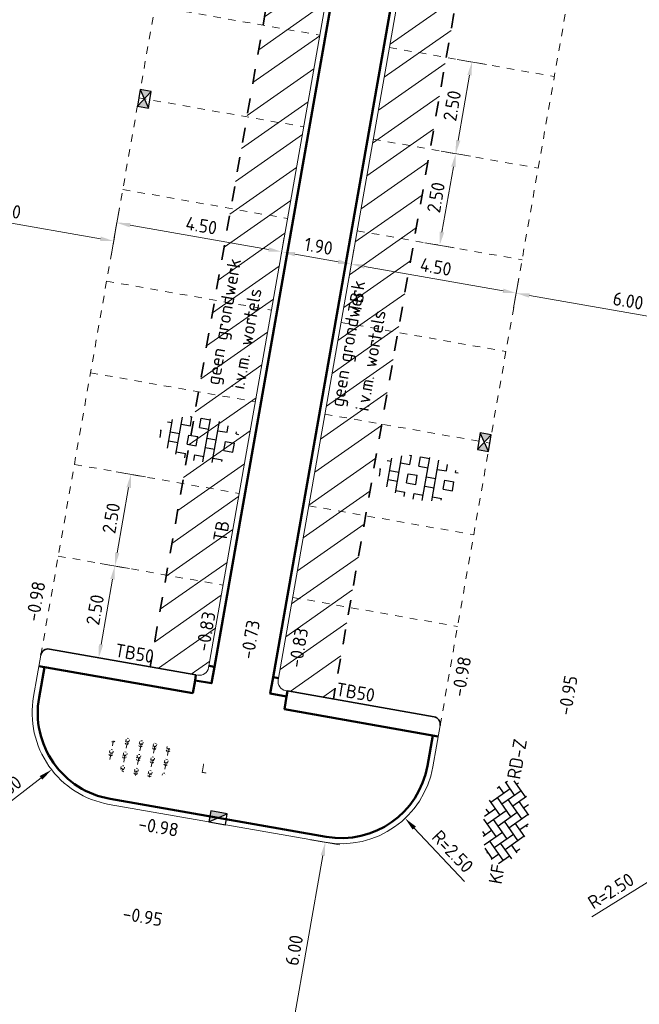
# Model space of a CAD drawing. Header units: metres. Extents: x 2514 to 227642, y 1683 to 852646.
# Tile 74 of 256: x 113581 to 113598, y 426421 to 426448. Entities that reach past the tile are written whole.
import ezdxf
from ezdxf.enums import TextEntityAlignment as Align

# ---------------------------------------------------------------- set-up
doc = ezdxf.new("R2010")
doc.units = ezdxf.units.M
doc.linetypes.add('VW-1-1_STREEP', pattern=[2, 1, -1])
doc.linetypes.add('ZZ-HIDDEN-SO', pattern=[4, 2, -2])
doc.layers.get('Defpoints').update_dxf_attribs({"color": 244, "lineweight": 35})
for name, color, linetype, lineweight in [('B-GV-GR-ZONENIETGRAVEN-A', 1, 'Continuous', 18), ('N-WE-GR-HEESTER-S', 94, 'Continuous', 13), ('N-WE-GW-T18-200', 1, 'Continuous', 18), ('N-WE-RI-HWA_KOLK-S', 150, 'Continuous', 25), ('N-WE-VH-KANTOPSLUITING-T18', 1, 'Continuous', 18), ('N-WE-VH-KANTOPSLUITING_ACHTERKANTBAND-G', 1, 'Continuous', 50), ('N-WE-VH-KANTOPSLUITING_TALUDBAND-G', 2, 'Continuous', 35), ('N-WE-VH-KANTOPSLUITING_TROTTOIRBAND_130 150-G', 2, 'Continuous', 13), ('N-WE-VH-M', 7, 'Continuous', 18), ('N-WE-VH-MATERIAALGRENS-G', 7, 'ZZ-HIDDEN-SO', 35), ('N-WE-VH-NAP-T18', 1, 'Continuous', 18), ('N-WE-VH-VERHARDING_BETONSTRAATSTEEN-S', 1, 'Continuous', 25), ('N-WE-VH-VERHARDING_GRASBETONSTEEN-S', 94, 'Continuous', 25), ('N-WE-VW-MARKERING_LANGS_STREEP_11_010-G', 7, 'VW-1-1_STREEP', 13)]:
    doc.layers.add(name, color=color, linetype=linetype, lineweight=lineweight)
doc.styles.add('ISO', font='NLCS-ISO.ttf')
doc.styles.add('NLCS-ISO', font='NLCS-ISO.ttf', dxfattribs={"height": 1.8})
doc.styles.add('NLCS-ISO-M200-T18', font='NLCS-ISO.ttf', dxfattribs={"height": 0.36})
doc.dimstyles.new('NLCS-M200-T18-PIJL_L2_H1', dxfattribs={"dimscale": 0.2, "dimtxt": 2.5, "dimasz": 1.8, "dimexe": 2, "dimexo": 2, "dimgap": 0.7, "dimtad": 1, "dimzin": 0, "dimdsep": 46, "dimtxsty": 'NLCS-ISO-M200-T18', "dimcen": 0, "dimdle": 2, "dimclrd": 256, "dimclre": 256, "dimclrt": 1, "dimadec": 1, "dimazin": 0, "dimtfac": 1, "dimtdec": 3, "dimtofl": 0, "dimtmove": 0, "dimatfit": 3, "dimfxl": 2, "dimfxlon": 1, "dimtfillclr": 256, "dimtolj": 1, "dimtzin": 0, "dimlwd": -1, "dimlwe": -1, "dimarcsym": 0})

# ---------------------------------------------------------------- blocks, each defined once
blk = doc.blocks.new('*D628')
at = {"layer": 'Defpoints', "color": 0, "transparency": 16777216}
for p in [(113577.6973465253, 426443.8947109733), (113583.7798545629, 426443.8390694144), (113583.3918785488, 426441.6356984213)]:
    blk.add_point(p, dxfattribs=at)
at = {"layer": 'N-WE-VH-M', "transparency": 16777216}
for p, q in [((113577.5521516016, 426443.0701283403), (113577.41341955, 426442.2822492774)), ((113577.8373311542, 426442.6137593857), (113583.0373329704, 426441.6981278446)), ((113583.4612445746, 426442.0296379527), (113583.3225125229, 426441.2417588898))]:
    blk.add_line(p, q, dxfattribs=at)
for points in [[(113577.847736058, 426442.6728503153), (113577.8269262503, 426442.5546684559), (113577.4827855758, 426442.6761888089)], [(113583.0477378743, 426441.7572187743), (113583.0269280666, 426441.6390369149), (113583.3918785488, 426441.6356984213)]]:
    blk.add_solid(points, dxfattribs=at)
at = {"layer": 'N-WE-VH-M', "color": 1, "transparency": 16777216, "insert": (113580.492824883, 426442.4710952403), "char_height": 0.36, "attachment_point": 5, "rotation": 350.01356215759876, "style": 'NLCS-ISO-M200-T18'}
blk.add_mtext('\\A1;6.00', dxfattribs=at)
blk = doc.blocks.new('*D629')
at = {"layer": 'Defpoints', "color": 0, "transparency": 16777216}
for p in [(113583.6361368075, 426443.022875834), (113588.0679565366, 426442.2425080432), (113587.9104058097, 426441.3477550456)]:
    blk.add_point(p, dxfattribs=at)
at = {"layer": 'N-WE-VH-M', "transparency": 16777216}
for p, q in [((113583.5479521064, 426442.5220623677), (113583.4092200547, 426441.7341833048)), ((113583.8331316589, 426442.065693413), (113587.5558602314, 426441.4101844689)), ((113587.9797718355, 426441.7416945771), (113587.8410397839, 426440.9538155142))]:
    blk.add_line(p, q, dxfattribs=at)
for points in [[(113583.8435365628, 426442.1247843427), (113583.822726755, 426442.0066024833), (113583.4785860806, 426442.1281228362)], [(113587.5662651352, 426441.4692753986), (113587.5454553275, 426441.3510935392), (113587.9104058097, 426441.3477550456)]]:
    blk.add_solid(points, dxfattribs=at)
at = {"layer": 'N-WE-VH-M', "color": 1, "transparency": 16777216, "insert": (113585.7499887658, 426442.0530905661), "char_height": 0.36, "attachment_point": 5, "rotation": 350.01356215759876, "style": 'NLCS-ISO-M200-T18'}
blk.add_mtext('\\A1;4.50', dxfattribs=at)
blk = doc.blocks.new('*D630')
at = {"layer": 'Defpoints', "color": 0, "transparency": 16777216}
for p in [(113588.0679565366, 426442.2425080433), (113589.93916931, 426441.9130194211), (113589.781618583, 426441.0182664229)]:
    blk.add_point(p, dxfattribs=at)
at = {"layer": 'N-WE-VH-M', "transparency": 16777216}
for p, q in [((113587.9797718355, 426441.7416945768), (113587.8410397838, 426440.9538155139)), ((113589.8509846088, 426441.4122059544), (113589.7122525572, 426440.6243268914)), ((113588.264951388, 426441.2853256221), (113589.4270730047, 426441.0806958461))]:
    blk.add_line(p, q, dxfattribs=at)
for points in [[(113588.2753562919, 426441.3444165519), (113588.2545464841, 426441.2262346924), (113587.9104058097, 426441.3477550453)], [(113589.4374779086, 426441.1397867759), (113589.4166681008, 426441.0216049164), (113589.781618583, 426441.0182664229)]]:
    blk.add_solid(points, dxfattribs=at)
at = {"layer": 'N-WE-VH-M', "color": 1, "transparency": 16777216, "insert": (113588.901505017, 426441.4981623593), "char_height": 0.36, "attachment_point": 5, "rotation": 350.01356215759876, "style": 'NLCS-ISO-M200-T18'}
blk.add_mtext('\\A1;1.90', dxfattribs=at)
blk = doc.blocks.new('*D631')
at = {"layer": 'Defpoints', "color": 0, "transparency": 16777216}
for p in [(113589.93916931, 426441.9130194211), (113594.3709890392, 426441.1326516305), (113594.2134383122, 426440.2378986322)]:
    blk.add_point(p, dxfattribs=at)
at = {"layer": 'N-WE-VH-M', "transparency": 16777216}
for p, q in [((113589.8509846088, 426441.4122059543), (113589.7122525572, 426440.6243268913)), ((113590.1361641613, 426440.9558369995), (113593.8588927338, 426440.3003280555)), ((113594.282804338, 426440.6318381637), (113594.1440722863, 426439.8439591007))]:
    blk.add_line(p, q, dxfattribs=at)
for points in [[(113590.1465690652, 426441.0149279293), (113590.1257592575, 426440.8967460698), (113589.781618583, 426441.0182664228)], [(113593.8692976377, 426440.3594189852), (113593.84848783, 426440.2412371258), (113594.2134383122, 426440.2378986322)]]:
    blk.add_solid(points, dxfattribs=at)
at = {"layer": 'N-WE-VH-M', "color": 1, "transparency": 16777216, "insert": (113592.0530212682, 426440.9432341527), "char_height": 0.36, "attachment_point": 5, "rotation": 350.01356215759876, "style": 'NLCS-ISO-M200-T18'}
blk.add_mtext('\\A1;4.50', dxfattribs=at)
blk = doc.blocks.new('*D632')
at = {"layer": 'Defpoints', "color": 0, "transparency": 16777216}
for p in [(113594.457696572, 426441.6250760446), (113600.2800820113, 426440.0921612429), (113600.1225312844, 426439.1974082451)]:
    blk.add_point(p, dxfattribs=at)
at = {"layer": 'N-WE-VH-M', "transparency": 16777216}
for p, q in [((113594.2828043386, 426440.6318381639), (113594.1440722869, 426439.843959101)), ((113594.5679838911, 426440.1754692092), (113599.767985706, 426439.2598376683)), ((113600.1918973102, 426439.5913477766), (113600.0531652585, 426438.8034687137))]:
    blk.add_line(p, q, dxfattribs=at)
for points in [[(113594.578388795, 426440.234560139), (113594.5575789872, 426440.1163782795), (113594.2134383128, 426440.2378986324)], [(113599.7783906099, 426439.3189285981), (113599.7575808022, 426439.2007467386), (113600.1225312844, 426439.1974082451)]]:
    blk.add_solid(points, dxfattribs=at)
at = {"layer": 'N-WE-VH-M', "color": 1, "transparency": 16777216, "insert": (113597.2234776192, 426440.032805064), "char_height": 0.36, "attachment_point": 5, "rotation": 350.01356215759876, "style": 'NLCS-ISO-M200-T18'}
blk.add_mtext('\\A1;6.00', dxfattribs=at)
blk = doc.blocks.new('*D639')
at = {"layer": 'Defpoints', "color": 0, "transparency": 16777216}
for p in [(113582.3355238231, 426435.636509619), (113583.8574048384, 426435.368532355), (113581.9019861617, 426433.1743875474)]:
    blk.add_point(p, dxfattribs=at)
at = {"layer": 'N-WE-VH-M', "transparency": 16777216}
for p, q in [((113583.463465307, 426435.4378983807), (113584.25134437, 426435.299166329)), ((113583.4862966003, 426433.2609558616), (113583.7949754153, 426435.0139867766)), ((113583.0299276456, 426432.9757763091), (113583.8178067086, 426432.8370442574))]:
    blk.add_line(p, q, dxfattribs=at)
for points in [[(113583.7358844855, 426435.0243916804), (113583.854066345, 426435.0035818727), (113583.8574048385, 426435.3685323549)], [(113583.4272056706, 426433.2713607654), (113583.5453875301, 426433.2505509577), (113583.4238671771, 426432.9064102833)]]:
    blk.add_solid(points, dxfattribs=at)
at = {"layer": 'N-WE-VH-M', "color": 1, "transparency": 16777216, "insert": (113583.3254843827, 426434.1929641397), "char_height": 0.36, "attachment_point": 5, "rotation": 80.01356215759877, "style": 'NLCS-ISO-M200-T18'}
blk.add_mtext('\\A1;2.50', dxfattribs=at)
blk = doc.blocks.new('N-SRI-KOLK_STRAAT_450X300-SO')
h = blk.add_hatch(color=256)
h.dxf.hatch_style = 1
h.paths.add_polyline_path([(-7.122080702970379e-14, 0.7499999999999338), (-1.125000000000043, 1.49999999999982), (-1.125000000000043, 4.75175454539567e-14)])
h.paths.add_polyline_path([(1.1249999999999, 1.49999999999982), (-7.122080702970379e-14, 0.7499999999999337), (1.1249999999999, 4.75175454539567e-14)])
for p, q in [((-1.125000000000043, 4.75175454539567e-14), (1.1249999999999, 1.49999999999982)), ((1.1249999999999, 4.75175454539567e-14), (-1.125000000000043, 1.49999999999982))]:
    blk.add_line(p, q)
at = {"flags": 128}
blk.add_lwpolyline([(-1.125000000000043, 4.75175454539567e-14), (1.1249999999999, 4.75175454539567e-14), (1.1249999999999, 1.49999999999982), (-1.125000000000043, 1.49999999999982)], close=True, dxfattribs=at)
blk = doc.blocks.new('N-SRI-KOLK_TROTTOIR-SO')
blk.add_hatch(color=256).paths.add_polyline_path([(1.125000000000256, 1.499999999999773), (-1.124999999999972, 1.499999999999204), (-1.124999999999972, 5.684341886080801e-13)])
blk.add_line((-1.124999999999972, 0), (1.124999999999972, 1.499999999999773))
at = {"flags": 128}
blk.add_lwpolyline([(-1.124999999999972, 0), (1.124999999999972, 0), (1.124999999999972, 1.499999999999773), (-1.124999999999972, 1.499999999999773)], close=True, dxfattribs=at)
blk = doc.blocks.new('hoekblok inw. 25')
at = {"layer": 'N-WE-VH-KANTOPSLUITING_ACHTERKANTBAND-G', "ltscale": 0.2, "flags": 128}
blk.add_lwpolyline([(-0.4500000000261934, 0.150000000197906), (-0.4499999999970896, 1.164153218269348e-10), (-1.455191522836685e-11, 5.820766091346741e-11), (-1.455191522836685e-11, 0.4500000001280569), (-0.1500000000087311, 0.4500000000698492)], dxfattribs=at)
at = {"layer": 'N-WE-VH-KANTOPSLUITING_TROTTOIRBAND_130 150-G', "ltscale": 0.2, "flags": 128}
blk.add_lwpolyline([(-0.1500000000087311, 0.4500000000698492), (-0.150000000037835, 0.400000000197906, -0.4142135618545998), (-0.4000000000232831, 0.150000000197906), (-0.4500000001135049, 0.1500000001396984)], format="xyb", dxfattribs=at)
blk = doc.blocks.new('*D538')
at = {"layer": 'Defpoints', "color": 0, "ltscale": 0.2, "transparency": 16777216}
for p in [(113583.6995931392, 426428.966974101), (113581.7232312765, 426427.4359633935)]:
    blk.add_point(p, dxfattribs=at)
at = {"layer": 'N-WE-VH-M', "ltscale": 0.2, "transparency": 16777216}
blk.add_line((113579.8796809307, 426426.0078366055), (113581.4386351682, 426427.2154978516), dxfattribs=at)
blk.add_solid([(113581.4018909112, 426427.2629305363), (113581.4753794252, 426427.1680651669), (113581.7232312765, 426427.4359633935)], dxfattribs=at)
at = {"layer": 'N-WE-VH-M', "color": 1, "ltscale": 0.2, "transparency": 16777216, "insert": (113580.3208906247, 426426.7544087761), "char_height": 0.36, "attachment_point": 5, "rotation": 37.76355204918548, "style": 'NLCS-ISO-M200-T18'}
blk.add_mtext('\\A1;R=2.50', dxfattribs=at)
blk = doc.blocks.new('*D539')
at = {"layer": 'Defpoints', "color": 0, "ltscale": 0.2, "transparency": 16777216}
for p in [(113589.5107533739, 426427.9469609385), (113591.2267672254, 426426.1289135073)]:
    blk.add_point(p, dxfattribs=at)
at = {"layer": 'N-WE-VH-M', "ltscale": 0.2, "transparency": 16777216}
blk.add_line((113592.827464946, 426424.4330388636), (113591.47387322, 426425.8671146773), dxfattribs=at)
blk.add_solid([(113591.5175063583, 426425.9082990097), (113591.4302400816, 426425.8259303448), (113591.2267672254, 426426.1289135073)], dxfattribs=at)
at = {"layer": 'N-WE-VH-M', "color": 1, "ltscale": 0.2, "transparency": 16777216, "insert": (113592.5069321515, 426425.2388271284), "char_height": 0.36, "attachment_point": 5, "rotation": 313.34624544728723, "style": 'NLCS-ISO-M200-T18'}
blk.add_mtext('\\A1;R=2.50', dxfattribs=at)
blk = doc.blocks.new('*D540')
at = {"layer": 'Defpoints', "color": 0, "ltscale": 0.2, "transparency": 16777216}
for p in [(113600.3440905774, 426426.0393957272), (113598.2233364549, 426424.7156125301)]:
    blk.add_point(p, dxfattribs=at)
at = {"layer": 'N-WE-VH-M', "ltscale": 0.2, "transparency": 16777216}
blk.add_line((113596.2450970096, 426423.480787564), (113597.9179478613, 426424.5249877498), dxfattribs=at)
blk.add_solid([(113597.8861770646, 426424.5758858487), (113597.9497186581, 426424.4740896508), (113598.2233364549, 426424.7156125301)], dxfattribs=at)
at = {"layer": 'N-WE-VH-M', "color": 1, "ltscale": 0.2, "transparency": 16777216, "insert": (113596.7593838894, 426424.1790317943), "char_height": 0.36, "attachment_point": 5, "rotation": 31.972574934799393, "style": 'NLCS-ISO-M200-T18'}
blk.add_mtext('\\A1;R=2.50', dxfattribs=at)
blk = doc.blocks.new('*D289')
at = {"layer": 'Defpoints', "color": 0, "transparency": 16777216}
for p in [(113602.6573647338, 426423.0936069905), (113585.4411451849, 426420.0295277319), (113588.0377371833, 426419.5723122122)]:
    blk.add_point(p, dxfattribs=at)
at = {"layer": 'N-WE-VH-M', "transparency": 16777216}
for p, q in [((113589.4727231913, 426425.4151972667), (113588.6848441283, 426425.5539293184)), ((113589.0163542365, 426425.1300177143), (113588.1001666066, 426419.9268577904)), ((113587.6437976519, 426419.6416782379), (113588.4316767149, 426419.5029461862))]:
    blk.add_line(p, q, dxfattribs=at)
for points in [[(113588.9572633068, 426425.1404226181), (113589.0754451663, 426425.1196128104), (113589.0787836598, 426425.4845632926)], [(113588.0410756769, 426419.9372626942), (113588.1592575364, 426419.9164528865), (113588.0377371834, 426419.5723122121)]]:
    blk.add_solid(points, dxfattribs=at)
at = {"layer": 'N-WE-VH-M', "color": 1, "transparency": 16777216, "insert": (113588.2431087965, 426422.5839305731), "char_height": 0.36, "attachment_point": 5, "rotation": 80.01356215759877, "style": 'NLCS-ISO-M200-T18'}
blk.add_mtext('\\A1;6.00', dxfattribs=at)
blk = doc.blocks.new('*D731')
at = {"layer": 'Defpoints', "color": 0, "transparency": 16777216}
for p in [(113581.9019861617, 426433.1743875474), (113583.4238671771, 426432.9064102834), (113581.4684485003, 426430.7122654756)]:
    blk.add_point(p, dxfattribs=at)
at = {"layer": 'N-WE-VH-M', "transparency": 16777216}
for p, q in [((113583.0299276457, 426432.9757763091), (113583.8178067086, 426432.8370442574)), ((113583.052758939, 426430.7988337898), (113583.3614377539, 426432.5518647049)), ((113582.5963899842, 426430.5136542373), (113583.3842690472, 426430.3749221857))]:
    blk.add_line(p, q, dxfattribs=at)
for points in [[(113583.3023468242, 426432.5622696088), (113583.4205286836, 426432.541459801), (113583.4238671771, 426432.9064102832)], [(113582.9936680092, 426430.8092386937), (113583.1118498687, 426430.7884288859), (113582.9903295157, 426430.4442882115)]]:
    blk.add_solid(points, dxfattribs=at)
at = {"layer": 'N-WE-VH-M', "color": 1, "transparency": 16777216, "insert": (113582.8919467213, 426431.730842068), "char_height": 0.36, "attachment_point": 5, "rotation": 80.01356215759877, "style": 'NLCS-ISO-M200-T18'}
blk.add_mtext('\\A1;2.50', dxfattribs=at)
blk = doc.blocks.new('*D733')
at = {"layer": 'Defpoints', "color": 0, "transparency": 16777216}
for p in [(113591.500273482, 426446.7150569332), (113593.0221544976, 426446.4470796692), (113591.0667358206, 426444.2529348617)]:
    blk.add_point(p, dxfattribs=at)
at = {"layer": 'N-WE-VH-M', "transparency": 16777216}
for p, q in [((113592.6282149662, 426446.516445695), (113593.4160940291, 426446.3777136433)), ((113592.6510462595, 426444.3395031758), (113592.9597250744, 426446.0925340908)), ((113592.1946773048, 426444.0543236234), (113592.9825563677, 426443.9155915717))]:
    blk.add_line(p, q, dxfattribs=at)
for points in [[(113592.9006341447, 426446.1029389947), (113593.0188160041, 426446.082129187), (113593.0221544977, 426446.4470796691)], [(113592.5919553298, 426444.3499080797), (113592.7101371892, 426444.329098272), (113592.5886168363, 426443.9849575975)]]:
    blk.add_solid(points, dxfattribs=at)
at = {"layer": 'N-WE-VH-M', "color": 1, "transparency": 16777216, "insert": (113592.4902340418, 426445.271511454), "char_height": 0.36, "attachment_point": 5, "rotation": 80.01356215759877, "style": 'NLCS-ISO-M200-T18'}
blk.add_mtext('\\A1;2.50', dxfattribs=at)
blk = doc.blocks.new('*D732')
at = {"layer": 'Defpoints', "color": 0, "transparency": 16777216}
for p in [(113591.0667358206, 426444.2529348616), (113592.588616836, 426443.9849575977), (113590.6331981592, 426441.7908127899)]:
    blk.add_point(p, dxfattribs=at)
at = {"layer": 'N-WE-VH-M', "transparency": 16777216}
for p, q in [((113592.1946773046, 426444.0543236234), (113592.9825563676, 426443.9155915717)), ((113592.2175085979, 426441.8773811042), (113592.5261874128, 426443.6304120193)), ((113591.7611396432, 426441.5922015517), (113592.5490187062, 426441.4534695))]:
    blk.add_line(p, q, dxfattribs=at)
for points in [[(113592.4670964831, 426443.6408169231), (113592.5852783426, 426443.6200071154), (113592.5886168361, 426443.9849575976)], [(113592.1584176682, 426441.8877860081), (113592.2765995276, 426441.8669762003), (113592.1550791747, 426441.5228355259)]]:
    blk.add_solid(points, dxfattribs=at)
at = {"layer": 'N-WE-VH-M', "color": 1, "transparency": 16777216, "insert": (113592.0566963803, 426442.8093893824), "char_height": 0.36, "attachment_point": 5, "rotation": 80.01356215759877, "style": 'NLCS-ISO-M200-T18'}
blk.add_mtext('\\A1;2.50', dxfattribs=at)
blk = doc.blocks.new('SGR-HEESTERS-SO')
at = {"ltscale": 0.1}
h = blk.add_hatch(dxfattribs=at)
h.set_pattern_fill('GR-HEESTERS', color=256, scale=0.1, style=0, pattern_type=2)
h.set_pattern_definition([(0, (-2.018678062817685, -1.134114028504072), (0, 0.75), [0.07663900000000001, -0.6733610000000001]), (45, (-1.942038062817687, -1.134114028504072), (4.440892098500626e-17, 0.7499998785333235), [0.078192, -0.9824680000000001]), (90, (-1.886748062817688, -1.078824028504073), (-0.75, 4.592425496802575e-17), [0.07663900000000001, -0.6733610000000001]), (135, (-1.886748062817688, -1.002184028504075), (-0.7499998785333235, 4.440892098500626e-17), [0.078192, -0.9824680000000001]), (180, (-1.942038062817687, -0.9468940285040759), (-9.184850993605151e-17, -0.75), [0.07663900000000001, -0.6733610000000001]), (225, (-2.018678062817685, -0.9468940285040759), (-1.332267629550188e-16, -0.7499998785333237), [0.078192, -0.9824680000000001]), (270, (-2.073968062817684, -1.002184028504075), (0.75, -1.377727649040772e-16), [0.07663900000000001, -0.6733610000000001]), (315, (-2.073968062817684, -1.078824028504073), (0.7499998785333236, -1.776356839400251e-16), [0.078192, -0.9824680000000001]), (90, (-1.980358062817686, -1.227004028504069), (-0.75, 4.592425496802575e-17), [0.3744400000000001, -0.37546])])
edge = h.paths.add_edge_path()
edge.add_ellipse((0, 0), major_axis=(1.980358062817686, 0), ratio=0.5254120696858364, start_angle=0, end_angle=360, ccw=False)
at = {"ltscale": 0.1, "style": 'NLCS-ISO'}
blk.add_attdef('TYPE', text='', height=0.5, dxfattribs=at).set_placement((3.470943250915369, -0.01606055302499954), align=Align.MIDDLE_CENTER)
blk = doc.blocks.new('SVH-GRASBETONSTEEN_01-SO')
at = {"ltscale": 0.1}
for p, q in [((-1.97674953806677, 2.785541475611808), (-1.745628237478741, 2.785541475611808)), ((-1.745628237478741, 1.535541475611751), (-1.745628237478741, 2.785541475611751)), ((-0.4956282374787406, 2.785541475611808), (0.7543717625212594, 2.785541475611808)), ((-0.4956282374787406, 1.535541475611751), (-0.4956282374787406, 2.785541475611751)), ((0.7543717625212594, -2.946328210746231), (0.7543717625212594, 2.946328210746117)), ((2.004371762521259, -2.780087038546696), (2.004371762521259, 2.780087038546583)), ((-4.84495203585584, 1.535541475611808), (-4.245628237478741, 1.535541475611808)), ((-4.245628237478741, -1.96517334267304), (-4.245628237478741, 1.965173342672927)), ((-2.995628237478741, -2.522035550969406), (-2.995628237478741, 2.522035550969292)), ((-2.995628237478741, 1.535541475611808), (-1.745628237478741, 1.535541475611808)), ((-0.4956282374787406, 1.535541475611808), (0.7543717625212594, 1.535541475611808)), ((2.004371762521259, 1.535541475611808), (3.254371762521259, 1.535541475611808)), ((3.254371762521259, 1.535541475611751), (3.254371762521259, 2.431920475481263)), ((4.504371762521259, 1.535541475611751), (4.504371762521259, 1.799141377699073)), ((4.504371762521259, 1.535541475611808), (4.84495203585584, 1.535541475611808)), ((-5.632005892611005, 0.285541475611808), (-5.495628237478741, 0.285541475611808)), ((-5.495628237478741, -0.7074379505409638), (-5.495628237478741, 0.2855414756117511)), ((-4.245628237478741, 0.285541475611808), (-2.995628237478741, 0.285541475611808)), ((-1.745628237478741, 0.285541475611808), (-0.4956282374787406, 0.285541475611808)), ((-1.745628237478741, -0.9644585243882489), (-1.745628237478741, 0.2855414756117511)), ((-0.4956282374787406, -0.9644585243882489), (-0.4956282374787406, 0.2855414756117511)), ((0.7543717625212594, 0.285541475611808), (2.004371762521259, 0.285541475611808)), ((3.254371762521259, 0.285541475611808), (4.504371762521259, 0.285541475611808)), ((3.254371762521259, -0.9644585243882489), (3.254371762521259, 0.2855414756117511)), ((4.504371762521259, -0.9644585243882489), (4.504371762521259, 0.2855414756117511)), ((-4.245628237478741, -0.964458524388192), (-2.995628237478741, -0.964458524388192)), ((-1.745628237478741, -0.964458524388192), (-0.4956282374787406, -0.964458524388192)), ((0.7543717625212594, -0.964458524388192), (2.004371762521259, -0.964458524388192)), ((3.254371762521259, -0.964458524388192), (4.504371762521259, -0.964458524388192)), ((-2.995628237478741, -2.214458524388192), (-1.745628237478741, -2.214458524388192)), ((-1.745628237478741, -2.827850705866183), (-1.745628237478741, -2.214458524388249)), ((-0.4956282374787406, -2.214458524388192), (0.7543717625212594, -2.214458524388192)), ((-0.4956282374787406, -2.961441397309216), (-0.4956282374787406, -2.214458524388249)), ((2.004371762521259, -2.214458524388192), (3.254371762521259, -2.214458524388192)), ((3.254371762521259, -2.431920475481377), (3.254371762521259, -2.214458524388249))]:
    blk.add_line(p, q, dxfattribs=at)
at = {"style": 'NLCS-ISO', "flags": 1}
blk.add_attdef('FUNCTIE', text='', height=1.8, dxfattribs=at).set_placement((0.1159930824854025, -3.584775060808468), align=Align.MIDDLE_CENTER)
blk = doc.blocks.new('SVH-BSS_KEIFORMAAT_KEPER-SO')
at = {"ltscale": 0.1}
for p, q in [((-2.227386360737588, 0.7424621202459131), (-0.2128896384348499, 2.756958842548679)), ((0.2160084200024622, 2.753840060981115), (1.484924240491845, 1.484924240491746)), ((0.742462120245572, 2.227386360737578), (1.196639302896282, 2.681563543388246)), ((-5.197234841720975, 0.7424621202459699), (-4.025666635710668, 1.914030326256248)), ((-5.197234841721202, -0.7424621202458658), (-2.969848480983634, 1.48492424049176)), ((-4.564991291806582, 1.595142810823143), (-4.454772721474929, 1.484924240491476)), ((-3.597206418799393, 2.112282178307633), (-1.484924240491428, -2.747801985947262e-13)), ((-2.477046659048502, 2.477046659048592), (-1.484924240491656, 1.484924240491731)), ((-2.227386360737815, 2.227386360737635), (-1.846044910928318, 2.608727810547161)), ((-2.227386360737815, -0.7424621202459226), (-2.463584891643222e-13, 1.484924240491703)), ((-0.7424621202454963, 2.227386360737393), (1.484924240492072, -2.321476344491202e-13)), ((0.7424621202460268, 0.7424621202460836), (2.445993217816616, 2.445993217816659)), ((0.7424621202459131, -0.7424621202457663), (2.969848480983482, 1.48492424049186)), ((2.227386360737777, 2.22738636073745), (4.454772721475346, -1.753042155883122e-13)), ((3.7123106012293, 0.7424621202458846), (4.50164561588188, 1.531797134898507)), ((4.221158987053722, 1.718537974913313), (4.45477272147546, 1.484924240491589)), ((-5.336050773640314, 0.881278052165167), (-4.454772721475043, -7.582823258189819e-14)), ((-4.812064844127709, -1.842216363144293), (-2.969848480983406, 3.785860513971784e-14)), ((-3.712310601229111, 0.7424621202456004), (-1.484924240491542, -1.484924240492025)), ((-2.227386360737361, -2.227386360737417), (2.083888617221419e-13, 2.083888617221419e-13)), ((-0.7424621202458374, 0.7424621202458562), (1.484924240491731, -1.48492424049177)), ((0.7424621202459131, -2.227386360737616), (2.969848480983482, 9.43689570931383e-15)), ((2.227386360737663, 0.7424621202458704), (4.454772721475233, -1.484924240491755)), ((3.7123106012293, -0.7424621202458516), (5.246882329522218, 0.7921096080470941)), ((5.197234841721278, 0.7424621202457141), (5.392160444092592, 0.5475365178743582)), ((-5.734817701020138, -0.2048792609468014), (-4.454772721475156, -1.484924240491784)), ((-3.712310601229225, -0.742462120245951), (-1.484924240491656, -2.969848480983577)), ((-0.74246212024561, -0.74246212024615), (1.484924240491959, -2.969848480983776)), ((2.227386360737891, -0.7424621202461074), (3.843627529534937, -2.358703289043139)), ((3.712310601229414, -2.227386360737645), (5.574234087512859, -0.3654628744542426)), ((5.197234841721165, -0.7424621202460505), (5.40549668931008, -0.950723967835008)), ((-3.894231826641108, -2.40930758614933), (-2.969848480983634, -1.484924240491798)), ((-3.712310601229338, -2.227386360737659), (-3.270758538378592, -2.668938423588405)), ((-1.594092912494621, -3.079017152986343), (9.470202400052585e-14, -1.484924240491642)), ((-0.7424621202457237, -2.227386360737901), (0.2141389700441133, -3.18398745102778)), ((1.364972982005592, -3.089799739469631), (2.969848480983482, -1.484924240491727)), ((2.22738636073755, -2.227386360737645), (2.78091825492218, -2.780918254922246)), ((-0.2171522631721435, -3.18700074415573), (9.470202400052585e-14, -2.969848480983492))]:
    blk.add_line(p, q, dxfattribs=at)
at = {"style": 'NLCS-ISO'}
blk.add_attdef('FORMAAT', text='', height=1.8, dxfattribs=at).set_placement((-5.834817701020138, -0.2150483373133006), align=Align.MIDDLE_RIGHT)
blk.add_attdef('KLEUR', text='', height=1.8, dxfattribs=at).set_placement((5.824648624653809, -0.2150483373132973), align=Align.MIDDLE_LEFT)
at = {"style": 'NLCS-ISO', "flags": 1}
blk.add_attdef('FUNCTIE', text='', height=1.8, dxfattribs=at).set_placement((0.1159930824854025, -3.584775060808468), align=Align.MIDDLE_CENTER)

msp = doc.modelspace()

# ---------------------------------------------------------------- hatches: boundary and pattern name
at = {"layer": 'B-GV-GR-ZONENIETGRAVEN-A', "ltscale": 0.2}
h = msp.add_hatch(dxfattribs=at)
h.set_pattern_fill('ANSI31', color=256, scale=0.2)
h.set_pattern_definition([(34.99242703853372, (0, 0), (-0.3641522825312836, 0.5202096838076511), [])])
edge = h.paths.add_edge_path()
edge.add_arc((113595.2274409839, 426484.3817973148), 0.2601044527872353, 340.5676621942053, 449.5347186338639)
edge.add_line((113595.2295531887, 426484.6418931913), (113593.9982886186, 426484.8598010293))
edge.add_line((113593.9982886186, 426484.8598010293), (113584.3737343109, 426430.2006942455))
edge.add_line((113584.3737343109, 426430.2006942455), (113585.6046272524, 426429.9839550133))
edge.add_arc((113585.6903697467, 426430.2310115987), 0.2615123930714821, 250.8603571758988, 359.2819294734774)
edge.add_line((113585.9518616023, 426430.2277342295), (113595.4727285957, 426484.295262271))
edge = h.paths.add_edge_path()
edge.add_line((113598.922532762, 426483.9927257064), (113597.6918639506, 426484.2094254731))
edge.add_arc((113597.6055543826, 426483.9625558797), 0.2615223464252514, 70.72955492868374, 179.1460539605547)
edge.add_line((113597.3440610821, 426483.9664535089), (113587.8240796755, 426429.8981156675))
edge.add_arc((113588.0709500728, 426429.8118385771), 0.261512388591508, 160.7363300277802, 269.1578988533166)
edge.add_line((113588.0671066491, 426429.5503544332), (113589.2979784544, 426429.3336189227))
edge.add_line((113589.2979784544, 426429.3336189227), (113598.922532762, 426483.9927257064))
edge = h.paths.add_edge_path()
edge.add_line((113611.9590893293, 426482.204901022), (113610.2852833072, 426482.499629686))
edge.add_line((113610.2852833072, 426482.499629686), (113600.5745044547, 426427.3480583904))
edge.add_line((113600.5745044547, 426427.3480583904), (113602.2487209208, 426427.0532142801))
edge.add_line((113602.2487209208, 426427.0532142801), (113602.2745847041, 426427.2009676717))
edge.add_arc((113602.360235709, 426427.4486752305), 0.2620975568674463, 250.9259097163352, 359.122710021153)
edge.add_line((113602.6223025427, 426427.4446622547), (113612.203251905, 426481.8569963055))
edge.add_arc((113611.9546130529, 426481.9421294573), 0.2628096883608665, 341.0989593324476, 449.0240689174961)

# ---------------------------------------------------------------- linework, layer by layer
at = {"layer": 'N-WE-VH-KANTOPSLUITING_ACHTERKANTBAND-G', "ltscale": 0.2}
for p, q in [((113595.6985438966, 426484.7127227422), (113586.100020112, 426430.2013402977)), ((113587.675778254, 426429.9238762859), (113597.2743020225, 426484.4352586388)), ((113581.3817409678, 426430.219841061), (113585.5180681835, 426429.4915044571)), ((113581.529468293, 426430.1938288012), (113581.3851983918, 426429.3744995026)), ((113587.9802278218, 426429.057960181), (113592.1165931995, 426428.3296168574)), ((113591.8251481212, 426427.5394355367), (113591.968865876, 426428.3556291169)), ((113583.2935416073, 426426.6523203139), (113589.1047161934, 426425.6323046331))]:
    msp.add_line(p, q, dxfattribs=at)
at = {"layer": 'N-WE-VH-KANTOPSLUITING_ACHTERKANTBAND-G', "ltscale": 0.2, "flags": 128}
for points in [[(113585.5787634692, 426429.8362016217), (113585.5180681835, 426429.4915044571)], [(113588.0409231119, 426429.4026573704), (113587.9802278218, 426429.057960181)]]:
    msp.add_lwpolyline(points, dxfattribs=at)
at = {"layer": 'N-WE-VH-KANTOPSLUITING_ACHTERKANTBAND-G', "ltscale": 0.2}
for centre, radius, start, end in [((113583.6995931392, 426428.9669741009), 2.349999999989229, 170.0135621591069, 260.0500476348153), ((113589.5107592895, 426427.9469524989), 2.349992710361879, 260.0502252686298, 350.0137397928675)]:
    msp.add_arc(centre, radius, start, end, dxfattribs=at)
at = {"layer": 'N-WE-VH-KANTOPSLUITING_TALUDBAND-G', "ltscale": 0.1}
for p, q in [((113581.6654182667, 426430.6775824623), (113585.6046272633, 426429.9839550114)), ((113588.0671066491, 426429.5503544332), (113592.0063309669, 426428.8567242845))]:
    msp.add_line(p, q, dxfattribs=at)
msp.add_arc((113581.6307352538, 426430.4806126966), 0.2, 80.01356215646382, 170.0135621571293, dxfattribs=at)
at = {"layer": 'N-WE-VH-KANTOPSLUITING_TALUDBAND-G', "ltscale": 0.2}
msp.add_arc((113591.9716479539, 426428.6597545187), 0.2, 350.0135621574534, 80.01356215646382, dxfattribs=at)
at = {"layer": 'N-WE-VH-KANTOPSLUITING_TROTTOIRBAND_130 150-G', "ltscale": 0.2}
for p, q in [((113581.433765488, 426430.5152957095), (113581.2374710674, 426429.4005117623)), ((113591.9728754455, 426427.5134232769), (113592.1686177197, 426428.6250715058)), ((113583.2676234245, 426426.5045764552), (113589.0787836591, 426425.4845632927))]:
    msp.add_line(p, q, dxfattribs=at)
for points in [[(113595.4852712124, 426484.3664935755), (113585.9522666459, 426430.2272040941)], [(113587.8234754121, 426429.8976927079), (113597.3440610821, 426483.9664535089)]]:
    msp.add_lwpolyline(points, dxfattribs=at)
for centre, radius, start, end in [((113583.6995931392, 426428.9669741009), 2.500000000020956, 170.0135621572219, 260.050047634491), ((113589.5107533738, 426427.9469609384), 2.49999999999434, 260.0500476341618, 350.0135621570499)]:
    msp.add_arc(centre, radius, start, end, dxfattribs=at)
at = {"layer": 'N-WE-VH-MATERIAALGRENS-G', "ltscale": 0.2}
for p, q in [((113593.9982886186, 426484.8598010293), (113584.3737343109, 426430.2006942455)), ((113598.922532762, 426483.9927257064), (113589.2979784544, 426429.3336189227))]:
    msp.add_line(p, q, dxfattribs=at)
at = {"layer": 'N-WE-VW-MARKERING_LANGS_STREEP_11_010-G', "ltscale": 0.2}
for p, q in [((113581.433765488, 426430.5152957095), (113591.0929845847, 426485.3713754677)), ((113592.1686177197, 426428.6250715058), (113601.8278368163, 426483.4811512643)), ((113584.5032121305, 426447.9471199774), (113588.9350318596, 426447.1667521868)), ((113590.806244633, 426446.8372635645), (113595.2380643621, 426446.0568957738)), ((113584.069674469, 426445.4849979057), (113588.5014941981, 426444.7046301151)), ((113590.3727069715, 426444.3751414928), (113594.8045267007, 426443.5947737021)), ((113583.6361368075, 426443.022875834), (113588.0679565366, 426442.2425080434)), ((113589.93916931, 426441.913019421), (113594.3709890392, 426441.1326516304)), ((113583.202599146, 426440.5607537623), (113587.6344188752, 426439.7803859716)), ((113589.5056316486, 426439.4508973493), (113593.9374513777, 426438.6705295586)), ((113582.7690614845, 426438.0986316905), (113587.2008812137, 426437.3182638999)), ((113589.0720939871, 426436.9887752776), (113593.5039137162, 426436.2084074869)), ((113582.3355238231, 426435.6365096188), (113586.7673435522, 426434.8561418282)), ((113588.6385563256, 426434.5266532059), (113593.0703760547, 426433.7462854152)), ((113581.9019861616, 426433.1743875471), (113586.3338058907, 426432.3940197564)), ((113588.2050186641, 426432.0645311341), (113592.6368383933, 426431.2841633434))]:
    msp.add_line(p, q, dxfattribs=at)

# ---------------------------------------------------------------- block references
at = {"rotation": 350.0711433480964}
msp.add_blockref('hoekblok inw. 25', (113586.0220236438, 426429.7586102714), dxfattribs=at)
at = {"ltscale": 0.2, "rotation": 259.9471167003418}
msp.add_blockref('hoekblok inw. 25', (113587.5978319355, 426429.4812080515), dxfattribs=at)
at = {"layer": 'N-WE-GR-HEESTER-S', "xscale": 0.5, "yscale": 0.5, "zscale": 0.5, "rotation": 350.0135621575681}
msp.add_blockref('SGR-HEESTERS-SO', (113584.1310746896, 426427.7761509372), dxfattribs=at).add_auto_attribs({'TYPE': 'L'})
at = {"layer": 'N-WE-RI-HWA_KOLK-S', "ltscale": 0.2, "xscale": 0.2, "yscale": 0.2, "zscale": 0.2}
for name, p, rotation in [('N-SRI-KOLK_STRAAT_450X300-SO', (113584.069674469, 426445.4849979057), 260.0135621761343), ('N-SRI-KOLK_STRAAT_450X300-SO', (113593.5039137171, 426436.2084074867), 80.01356215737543), ('N-SRI-KOLK_TROTTOIR-SO', (113586.1732035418, 426425.9945698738), 350.0444820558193)]:
    msp.add_blockref(name, p, dxfattribs=dict(at, rotation=rotation))
at = {"layer": 'N-WE-VH-VERHARDING_BETONSTRAATSTEEN-S', "xscale": 0.2, "yscale": 0.2, "zscale": 0.2, "rotation": 80.01356215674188}
msp.add_blockref('SVH-BSS_KEIFORMAAT_KEPER-SO', (113593.8965250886, 426426.0502934), dxfattribs=at).add_auto_attribs({'FORMAAT': 'KF', 'KLEUR': 'RD-Z'})
at = {"layer": 'N-WE-VH-VERHARDING_GRASBETONSTEEN-S', "xscale": 0.2, "yscale": 0.2, "zscale": 0.2, "rotation": 350.06}
for p in [(113585.744615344, 426436.3096030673), (113591.6424182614, 426435.271101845)]:
    msp.add_blockref('SVH-GRASBETONSTEEN_01-SO', p, dxfattribs=at)

# ---------------------------------------------------------------- texts
at = {"layer": 'N-WE-GW-T18-200', "ltscale": 0.2, "style": 'NLCS-ISO-M200-T18'}
for s, p in [('geen grondwerk', (113586.2264267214, 426437.7501384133)), ('geen grondwerk', (113589.5644873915, 426437.162361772)), ('i.v.m. wortels', (113586.9000633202, 426437.6315225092)), ('i.v.m. wortels', (113590.2381239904, 426437.0437458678))]:
    msp.add_text(s, height=0.36, rotation=80.01356215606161, dxfattribs=at).set_placement(p)
at = {"layer": 'N-WE-VH-KANTOPSLUITING-T18', "style": 'NLCS-ISO-M200-T18'}
for s, rotation, p in [('TB', 80.10862630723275, (113590.0382108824, 426439.6834673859)), ('TB', 80.10862630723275, (113586.4151894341, 426433.537718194)), ('TB50', 350.0500476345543, (113583.4056678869, 426430.4753981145)), ('TB50', 350.0500476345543, (113589.3447638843, 426429.4296247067))]:
    msp.add_text(s, height=0.36, rotation=rotation, dxfattribs=at).set_placement(p)
at = {"layer": 'N-WE-VH-NAP-T18', "style": 'ISO'}
for s, rotation, p in [('-0.98', 80.10862630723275, (113581.3785390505, 426431.3941223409)), ('-0.83', 80.10862630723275, (113585.9533820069, 426430.5915738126)), ('-0.73', 80.10862630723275, (113587.1495245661, 426430.3817387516)), ('-0.83', 80.10862630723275, (113588.4434867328, 426430.1547435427)), ('-0.98', 80.10862630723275, (113592.8246876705, 426429.375238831)), ('-0.95', 80.10862630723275, (113595.6856647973, 426428.873347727)), ('-0.98', 350.0500476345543, (113584.0345198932, 426425.8160187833)), ('-0.95', 350.0500476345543, (113583.6121104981, 426423.408118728))]:
    msp.add_text(s, height=0.36, rotation=rotation, dxfattribs=at).set_placement(p)

# ---------------------------------------------------------------- dimensions: what is measured, and where the dimension line sits
at = {"layer": 'N-WE-VH-M'}
for base, p1, p2, angle, override, picture, middle in [((113593.0221544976, 426446.4470796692), (113591.0667358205, 426444.2529348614), (113591.500273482, 426446.7150569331), 80.01356215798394, {"dimclrt": 1}, '*D733', (113592.4902340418, 426445.271511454)), ((113592.588616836, 426443.9849575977), (113590.6331981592, 426441.7908127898), (113591.0667358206, 426444.2529348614), 80.01356215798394, {"dimclrt": 1}, '*D732', (113592.0566963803, 426442.8093893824)), ((113583.3918785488, 426441.6356984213), (113577.6973465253, 426443.8947109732), (113583.7798545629, 426443.8390694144), 350.0135621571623, {"dimclrt": 1}, '*D628', (113580.492824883, 426442.4710952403)), ((113587.9104058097, 426441.3477550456), (113583.6361368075, 426443.022875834), (113588.0679565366, 426442.2425080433), 350.0135621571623, {"dimclrt": 1}, '*D629', (113585.7499887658, 426442.0530905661)), ((113589.781618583, 426441.0182664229), (113588.0679565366, 426442.2425080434), (113589.93916931, 426441.913019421), 350.0135621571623, {"dimclrt": 1, "dimtofl": 1, "dimtmove": 1}, '*D630', (113588.901505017, 426441.4981623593)), ((113594.2134383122, 426440.2378986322), (113589.93916931, 426441.913019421), (113594.3709890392, 426441.1326516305), 350.0135621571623, {"dimclrt": 1}, '*D631', (113592.0530212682, 426440.9432341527)), ((113600.1225312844, 426439.1974082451), (113594.457696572, 426441.6250760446), (113600.2800820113, 426440.0921612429), 350.0135621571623, {"dimclrt": 1}, '*D632', (113597.2234776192, 426440.032805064)), ((113583.8574048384, 426435.368532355), (113581.9019861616, 426433.1743875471), (113582.335523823, 426435.6365096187), 80.01356215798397, {"dimclrt": 1}, '*D639', (113583.3254843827, 426434.1929641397)), ((113583.4238671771, 426432.9064102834), (113581.4684485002, 426430.7122654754), (113581.9019861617, 426433.1743875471), 80.01356215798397, {"dimclrt": 1}, '*D731', (113582.8919467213, 426431.730842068)), ((113588.0377371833, 426419.5723122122), (113602.6573647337, 426423.0936069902), (113585.4411451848, 426420.0295277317), 80.01356215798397, {"dimclrt": 1}, '*D289', (113588.2431087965, 426422.5839305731))]:
    dim = msp.add_linear_dim(base=base, p1=p1, p2=p2, angle=angle, dimstyle='NLCS-M200-T18-PIJL_L2_H1', override=override, dxfattribs=at)
    dim.commit()
    dim.dimension.update_dxf_attribs({"geometry": picture, "text_midpoint": middle})
at = {"layer": 'N-WE-VH-M', "ltscale": 0.2}
for center, mpoint, picture, middle in [((113583.6995931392, 426428.966974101), (113581.7232312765, 426427.4359633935), '*D538', (113580.3208906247, 426426.7544087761)), ((113589.5107533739, 426427.9469609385), (113591.2267672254, 426426.1289135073), '*D539', (113592.5069321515, 426425.2388271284)), ((113600.3440905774, 426426.0393957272), (113598.2233364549, 426424.7156125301), '*D540', (113596.7593838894, 426424.1790317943))]:
    dim = msp.add_radius_dim(center=center, mpoint=mpoint, dimstyle='NLCS-M200-T18-PIJL_L2_H1', override={"dimpost": 'R=<>'}, dxfattribs=at)
    dim.commit()
    dim.dimension.update_dxf_attribs({"geometry": picture, "text_midpoint": middle})

doc.saveas('drawing.dxf')
